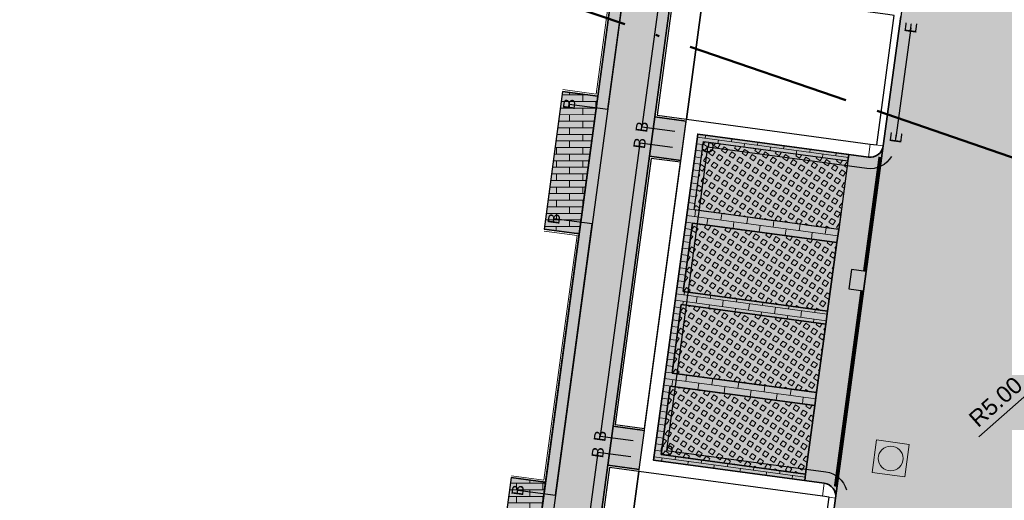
# Model space of a CAD drawing. Header units: metres. Extents: x 131295 to 132236, y 397710 to 398702.
# Tile 39 of 127: x 131446 to 131476, y 397862 to 397876. Entities that reach past the tile are written whole.
import ezdxf
from ezdxf.enums import TextEntityAlignment as Align

# ---------------------------------------------------------------- set-up
doc = ezdxf.new("R2010")
doc.units = ezdxf.units.M
for name, pattern in [('AL-BLADSCHEIDING', [13, 5, -1, 0, -1, 5, -1]), ('AL-MATERIAALS', [2, 1, -1]), ('MA-1-3', [4, 1, -3])]:
    doc.linetypes.add(name, pattern=pattern)
doc.layers.get('Defpoints').update_dxf_attribs({"color": 128})
for name, color, linetype, lineweight, true_color in [('N-GR-arcering gras', 7, 'Continuous', 5, 0xecffb3), ("N-VH-arcering 'MAT' kleur 1 (heiderood)", 7, 'Continuous', 18, 0xd98c8c), ("N-VH-arcering 'MAT' kleur 5 (roodbruin)", 7, 'Continuous', 18, 0xc5a6a0)]:
    doc.layers.add(name, color=color, linetype=linetype, lineweight=lineweight, true_color=true_color)
for name, color, linetype, lineweight in [('N-IE-markering 1 - 3 streep 0.10', 255, 'MA-1-3', 18), ('N-IE-te stellen putdeksel', 190, 'Continuous', 18), ('N-KO-opsluitband 60x200mm', 2, 'Continuous', 25), ('N-KO-opsluitband achterkant', 8, 'Continuous', 5), ('N-KO-tekst banden', 1, 'Continuous', 18), ('N-KO-trottoirband 180-200x250mm', 3, 'Continuous', 35), ('N-KO-trottoirband 380-400x250mm', 3, 'Continuous', 35), ('N-KO-trottoirband achterkant', 8, 'Continuous', 5), ('N-RI-straatkolk', 7, 'Continuous', 25), ("N-VH-arcering 'MAT' grijs 254", 254, 'Continuous', 18), ('N-VH-arcering grasbetontegels', 8, 'Continuous', 5), ('N-VH-arcering SBS WF halfsteensverband', 8, 'Continuous', 5), ('X-AL-bladscheiding', 4, 'AL-BLADSCHEIDING', 50), ('X-AL-maatvoering', 1, 'Continuous', 18), ('X-AL-materiaalscheiding', 1, 'AL-MATERIAALS', 18)]:
    doc.layers.add(name, color=color, linetype=linetype, lineweight=lineweight)
for name, color, linetype, plot in [('X-AL-contourlijnen', 30, 'Continuous', False), ('X-AL-hulplijn bandenlijnnummers', 30, 'Continuous', False), ('X-AL-hulplijn hoogtetekst', 190, 'Continuous', False)]:
    doc.layers.add(name, color=color, linetype=linetype, plot=plot)
doc.styles.add('CS Annotative', font='arial.ttf')
doc.dimstyles.new('CS Annotative', dxfattribs={"dimtxt": 2.5, "dimasz": 3, "dimexe": 0.18, "dimexo": 0.0625, "dimgap": 1, "dimtad": 1, "dimzin": 0, "dimdsep": 46, "dimtxsty": 'CS Annotative', "dimblk": 'CS Dimensionpijl', "dimcen": 0, "dimse1": 1, "dimse2": 1, "dimclrd": 256, "dimclre": 256, "dimclrt": 2, "dimadec": 0, "dimazin": 0, "dimtm": 1e-09, "dimtfac": 1, "dimtofl": 0, "dimtmove": 1, "dimatfit": 3, "dimfxl": 1, "dimtfillclr": 256, "dimtolj": 1, "dimtzin": 0, "dimarcsym": 0})
pattern_1 = [(56.28780037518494, (80398.4371762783, -18273.29949134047), (-0.232914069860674, 0.1554060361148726), [0.14, -0.14]), (146.287800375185, (80398.4371762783, -18273.29949134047), (-0.1554060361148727, -0.2329140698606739), [0.14, -0.14]), (56.28780037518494, (80398.32072036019, -18273.22178906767), (-0.232914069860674, 0.1554060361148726), [0.14, -0.14]), (146.287800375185, (80398.51487855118, -18273.18303542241), (-0.1554060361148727, -0.2329140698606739), [0.14, -0.14])]
pattern_2 = [(359.94, (0, 0), (0.0002094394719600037, 0.1999998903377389), []), (269.94, (0, 0), (0.3997903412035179, -0.2004187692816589), [0.2, -0.2])]

# ---------------------------------------------------------------- blocks, each defined once
blk = doc.blocks.new('*U157')
blk.add_lwpolyline([(-1.997311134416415, 1.822977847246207), (-2.450945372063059, -1.142526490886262), (-0.226817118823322, -1.482752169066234), (0.226817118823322, 1.482752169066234)], close=True)
blk.add_solid([(-1.997311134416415, 1.822977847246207), (0.226817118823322, 1.482752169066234), (-1.997311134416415, 1.822977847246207), (-2.450945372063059, -1.142526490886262)])
blk = doc.blocks.new('CS Dimensionpijl')
h = blk.add_hatch(color=256)
h.dxf.hatch_style = 1
h.paths.add_polyline_path([(-1, -0.1666666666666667), (0, 0), (-1, 0.1666666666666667)])
at = {"flags": 128}
blk.add_lwpolyline([(0, 0.5), (0, -0.5)], dxfattribs=at)
blk.add_lwpolyline([(-1, -0.1666666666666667), (0, 0), (-1, 0.1666666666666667)], close=True, dxfattribs=at)
blk = doc.blocks.new('*D234')
at = {"layer": 'Defpoints', "color": 0, "transparency": 16777216}
for p in [(131481.5590759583, 397869.5974714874), (131477.8171964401, 397866.281097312)]:
    blk.add_point(p, dxfattribs=at)
at = {"layer": 'X-AL-maatvoering', "lineweight": -2, "transparency": 16777216}
blk.add_line((131474.7488868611, 397863.5616985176), (131477.368170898, 397865.8831324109), dxfattribs=at)
at = {"layer": 'X-AL-maatvoering', "lineweight": -2, "transparency": 16777216, "xscale": 0.6000000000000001, "yscale": 0.6000000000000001, "zscale": 0.6000000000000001, "rotation": 41.55011117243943}
blk.add_blockref('CS Dimensionpijl', (131477.8171964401, 397866.281097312), dxfattribs=at)
at = {"layer": 'X-AL-maatvoering', "color": 2, "transparency": 16777216, "insert": (131475.2609825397, 397864.6239276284), "char_height": 0.5, "attachment_point": 5, "rotation": 41.55011117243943, "style": 'CS Annotative'}
blk.add_mtext('\\A1;R5.00', dxfattribs=at)
blk = doc.blocks.new('CS te stellen put(deksel)')
at = {"flags": 128}
blk.add_lwpolyline([(-0.5, -0.5), (0.5, -0.5), (0.5, 0.5), (-0.5000000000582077, 0.5), (-0.5, -0.5)], close=True, dxfattribs=at)
blk.add_circle((0.0001273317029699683, 0.0003214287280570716), 0.3749999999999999)

msp = doc.modelspace()

# ---------------------------------------------------------------- hatches: boundary and pattern name
at = {"layer": 'N-GR-arcering gras'}
h = msp.add_hatch(color=256, dxfattribs=at)
h.dxf.hatch_style = 1
h.paths.add_polyline_path([(131470.4947990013, 397869.8618751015), (131466.1047137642, 397870.4552144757), (131466.3859807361, 397872.5362932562), (131470.776065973, 397871.942953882)])
h = msp.add_hatch(color=256, dxfattribs=at)
h.dxf.hatch_style = 1
h.paths.add_polyline_path([(131470.4412243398, 397869.4654791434), (131466.0511391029, 397870.0588185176), (131465.769872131, 397867.977739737), (131470.159957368, 397867.3844003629)])
h = msp.add_hatch(color=256, dxfattribs=at)
h.dxf.hatch_style = 1
h.paths.add_polyline_path([(131470.1063827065, 397866.9880044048), (131465.7162974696, 397867.5813437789), (131465.4350304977, 397865.5002649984), (131469.8251157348, 397864.9069256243)])
h = msp.add_hatch(color=256, dxfattribs=at)
h.dxf.hatch_style = 1
h.paths.add_polyline_path([(131469.7715410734, 397864.5105296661), (131465.3814558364, 397865.1038690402), (131465.1001888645, 397863.0227902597), (131469.4902741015, 397862.4294508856)])
at = {"layer": "N-VH-arcering 'MAT' grijs 254"}
h = msp.add_hatch(color=256, dxfattribs=at)
h.dxf.hatch_style = 1
edge = h.paths.add_edge_path()
edge.add_line((131465.4602269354, 397877.3339891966), (131465.6209509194, 397878.5231770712))
edge.add_line((131465.6209509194, 397878.5231770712), (131466.7299464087, 397886.7285734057))
edge.add_line((131466.7299464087, 397886.7285734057), (131466.8906703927, 397887.9177612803))
edge.add_line((131466.8906703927, 397887.9177612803), (131467.7192079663, 397894.048064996))
edge.add_line((131467.7192079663, 397894.048064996), (131467.8799319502, 397895.2372528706))
edge.add_line((131467.8799319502, 397895.2372528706), (131468.4612170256, 397899.5381490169))
edge.add_line((131468.4612170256, 397899.5381490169), (131469.4125673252, 397899.4095698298))
edge.add_line((131469.4125673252, 397899.4095698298), (131470.1062602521, 397899.3158141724))
edge.add_line((131470.1062602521, 397899.3158141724), (131474.8927414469, 397898.668900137))
edge.add_arc((131474.9329224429, 397898.9661971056), 0.300000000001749, 262.3028637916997, 352.3028637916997)
edge.add_line((131475.2302194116, 397898.9260161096), (131476.0734867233, 397905.1653043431))
edge.add_arc((131471.3117637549, 397905.8069450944), 4.804758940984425, 352.325637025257, 441.7059472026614)
edge.add_line((131472.0048669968, 397910.5614499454), (131471.0296423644, 397910.7882470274))
edge.add_line((131471.0296423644, 397910.7882470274), (131462.4821884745, 397912.3308261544))
edge.add_line((131462.4821884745, 397912.3308261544), (131462.4022721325, 397911.8879792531))
edge.add_line((131462.4022721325, 397911.8879792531), (131462.1070408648, 397911.9412568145))
edge.add_line((131462.1070408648, 397911.9412568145), (131461.8672918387, 397910.6127161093))
edge.add_line((131461.8672918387, 397910.6127161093), (131461.9853843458, 397910.5914050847))
edge.add_line((131461.9853843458, 397910.5914050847), (131471.8562142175, 397908.810110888))
edge.add_arc((131471.3234386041, 397905.8577982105), 3.000000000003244, -7.697136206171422, 79.77047558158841, ccw=False)
edge.add_line((131474.2964082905, 397905.4559882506), (131473.781279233, 397901.6445768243))
edge.add_arc((131472.7902893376, 397901.7785134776), 0.9999999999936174, 262.30286379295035, 352.30286379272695, ccw=False)
edge.add_line((131472.6563526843, 397900.7875235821), (131466.9185211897, 397901.5630168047))
edge.add_line((131466.9185211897, 397901.5630168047), (131455.7901124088, 397819.2245352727))
edge.add_line((131455.7901124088, 397819.2245352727), (131457.5738942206, 397818.9834492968))
edge.add_line((131457.5738942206, 397818.9834492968), (131457.589966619, 397819.1023680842))
edge.add_line((131457.589966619, 397819.1023680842), (131458.4900209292, 397825.7618201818))
edge.add_line((131458.4900209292, 397825.7618201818), (131458.6507449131, 397826.9510080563))
edge.add_line((131458.6507449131, 397826.9510080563), (131459.3564810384, 397832.1727106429))
edge.add_line((131459.3564810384, 397832.1727106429), (131459.5172050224, 397833.3618985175))
edge.add_line((131459.5172050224, 397833.3618985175), (131460.6262005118, 397841.567294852))
edge.add_line((131460.6262005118, 397841.567294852), (131460.7869244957, 397842.7564827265))
edge.add_line((131460.7869244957, 397842.7564827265), (131461.465623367, 397847.7781381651))
edge.add_line((131461.465623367, 397847.7781381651), (131461.6263473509, 397848.9673260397))
edge.add_line((131461.6263473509, 397848.9673260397), (131462.7353428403, 397857.1727223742))
edge.add_line((131462.7353428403, 397857.1727223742), (131462.8960668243, 397858.3619102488))
edge.add_line((131462.8960668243, 397858.3619102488), (131463.4819188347, 397862.6965968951))
edge.add_line((131463.4819188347, 397862.6965968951), (131463.6426428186, 397863.8857847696))
edge.add_line((131463.6426428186, 397863.8857847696), (131464.751638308, 397872.0911811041))
edge.add_line((131464.751638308, 397872.0911811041), (131464.9123622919, 397873.2803689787))
edge.add_line((131464.9123622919, 397873.2803689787), (131465.4602269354, 397877.3339891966))
h = msp.add_hatch(color=256, dxfattribs=at)
h.dxf.hatch_style = 1
h.paths.add_polyline_path([(131465.8637125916, 397873.1517897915), (131464.9123622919, 397873.2803689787), (131464.751638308, 397872.0911811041), (131465.7029886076, 397871.962601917)])
h = msp.add_hatch(color=256, dxfattribs=at)
h.dxf.hatch_style = 1
h.paths.add_polyline_path([(131464.5939931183, 397863.7572055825), (131463.6426428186, 397863.8857847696), (131463.4819188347, 397862.6965968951), (131464.4332691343, 397862.5680177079)])
at = {"layer": "N-VH-arcering 'MAT' kleur 1 (heiderood)"}
h = msp.add_hatch(color=256, dxfattribs=at)
h.dxf.hatch_style = 1
edge = h.paths.add_edge_path()
edge.add_arc((131481.5590759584, 397869.5974714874), 5.000000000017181, 172.3028637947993, 260.29173540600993, ccw=False)
edge.add_line((131476.604126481, 397870.2671547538), (131478.2851368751, 397882.704857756))
edge.add_line((131478.2851368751, 397882.704857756), (131478.3119242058, 397882.9030557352))
edge.add_line((131478.3119242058, 397882.9030557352), (131478.4726481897, 397884.0922436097))
edge.add_line((131478.4726481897, 397884.0922436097), (131478.4994355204, 397884.2904415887))
edge.add_line((131478.4994355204, 397884.2904415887), (131481.0918010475, 397903.4712108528))
edge.add_line((131481.0918010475, 397903.4712108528), (131476.1368515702, 397904.1408941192))
edge.add_line((131476.1368515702, 397904.1408941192), (131475.4284173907, 397898.899228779))
edge.add_line((131475.4284173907, 397898.899228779), (131474.6381911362, 397893.0523883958))
edge.add_line((131474.6381911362, 397893.0523883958), (131473.825725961, 397887.0410034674))
edge.add_line((131473.825725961, 397887.0410034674), (131472.3792101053, 397876.3383125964))
edge.add_line((131472.3792101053, 397876.3383125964), (131471.8474178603, 397872.4036111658))
edge.add_line((131471.8474178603, 397872.4036111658), (131470.4009020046, 397861.7009202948))
edge.add_line((131470.4009020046, 397861.7009202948), (131469.8311223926, 397857.4851524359))
edge.add_line((131469.8311223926, 397857.4851524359), (131468.384606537, 397846.7824615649))
edge.add_line((131468.384606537, 397846.7824615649), (131467.7219800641, 397841.8797249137))
edge.add_line((131467.7219800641, 397841.8797249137), (131466.2754642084, 397831.1770340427))
edge.add_line((131466.2754642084, 397831.1770340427), (131465.5858004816, 397826.0742502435))
edge.add_line((131465.5858004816, 397826.0742502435), (131464.4607325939, 397817.7499351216))
edge.add_line((131464.4607325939, 397817.7499351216), (131463.777655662, 397812.6958866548))
edge.add_line((131463.777655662, 397812.6958866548), (131460.978379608, 397791.9841978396))
edge.add_line((131460.978379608, 397791.9841978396), (131460.6983054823, 397789.9119448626))
edge.add_line((131460.6983054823, 397789.9119448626), (131465.6532549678, 397789.2422615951))
edge.add_line((131465.6532549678, 397789.2422615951), (131467.5654607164, 397803.3905663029))
edge.add_line((131467.5654607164, 397803.3905663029), (131467.5922480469, 397803.5887642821))
edge.add_line((131467.5922480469, 397803.5887642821), (131467.752972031, 397804.7779521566))
edge.add_line((131467.752972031, 397804.7779521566), (131467.7797593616, 397804.9761501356))
edge.add_line((131467.7797593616, 397804.9761501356), (131469.7247965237, 397819.3673726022))
edge.add_line((131469.7247965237, 397819.3673726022), (131469.7515838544, 397819.5655705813))
edge.add_line((131469.7515838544, 397819.5655705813), (131469.9123078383, 397820.7547584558))
edge.add_line((131469.9123078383, 397820.7547584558), (131469.939095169, 397820.9529564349))
edge.add_line((131469.939095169, 397820.9529564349), (131472.0373246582, 397836.4776404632))
edge.add_line((131472.0373246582, 397836.4776404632), (131472.0775056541, 397836.7749374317))
edge.add_line((131472.0775056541, 397836.7749374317), (131473.5897342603, 397847.9638333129))
edge.add_line((131473.5897342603, 397847.9638333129), (131473.6299152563, 397848.2611302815))
edge.add_line((131473.6299152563, 397848.2611302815), (131474.463515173, 397854.4288899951))
edge.add_arc((131479.4184646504, 397853.7592067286), 5.000000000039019, 80.29008584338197, 172.302863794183, ccw=False)
edge.add_line((131480.26176434, 397858.6875782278), (131485.2276871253, 397857.8378530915))
edge.add_line((131485.2276871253, 397857.8378530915), (131486.2348504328, 397863.7248879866))
edge.add_line((131486.2348504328, 397863.7248879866), (131480.7159181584, 397864.6690757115))
at = {"layer": "N-VH-arcering 'MAT' kleur 5 (roodbruin)"}
h = msp.add_hatch(color=256, dxfattribs=at)
h.dxf.hatch_style = 1
h.paths.add_polyline_path([(131463.1808959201, 397873.908534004), (131462.112, 397874.053), (131461.555, 397869.875), (131462.616358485, 397869.7315527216)])
h = msp.add_hatch(color=256, dxfattribs=at)
h.dxf.hatch_style = 1
h.paths.add_polyline_path([(131466.1047137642, 397870.4552144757), (131466.3859807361, 397872.5362932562), (131470.776065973, 397871.942953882), (131470.8028533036, 397872.1411518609), (131466.2145700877, 397872.7612785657), (131464.8752035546, 397862.851379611), (131469.4634867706, 397862.2312529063), (131469.4902741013, 397862.4294508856), (131465.1001888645, 397863.0227902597), (131465.3814558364, 397865.1038690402), (131469.7715410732, 397864.5105296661), (131469.8251157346, 397864.9069256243), (131465.4350304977, 397865.5002649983), (131465.7162974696, 397867.5813437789), (131470.1063827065, 397866.9880044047), (131470.1599573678, 397867.3844003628), (131465.769872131, 397867.977739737), (131466.0511391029, 397870.0588185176), (131470.4412243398, 397869.4654791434), (131470.4947990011, 397869.8618751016)])
h = msp.add_hatch(color=256, dxfattribs=at)
h.dxf.hatch_style = 1
edge = h.paths.add_edge_path()
edge.add_arc((131471.4510219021, 397872.4571858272), 0.399999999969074, 262.3028637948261, 352.3028637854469, ccw=False)
edge.add_line((131471.3974472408, 397872.060789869), (131470.8028533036, 397872.1411518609))
edge.add_line((131470.8028533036, 397872.1411518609), (131470.776065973, 397871.942953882))
edge.add_line((131470.776065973, 397871.942953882), (131470.4947990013, 397869.8618751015))
edge.add_line((131470.4947990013, 397869.8618751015), (131470.4412243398, 397869.4654791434))
edge.add_line((131470.4412243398, 397869.4654791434), (131470.159957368, 397867.3844003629))
edge.add_line((131470.159957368, 397867.3844003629), (131470.1063827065, 397866.9880044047))
edge.add_line((131470.1063827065, 397866.9880044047), (131469.8251157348, 397864.9069256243))
edge.add_line((131469.8251157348, 397864.9069256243), (131469.7715410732, 397864.5105296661))
edge.add_line((131469.7715410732, 397864.5105296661), (131469.4902741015, 397862.4294508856))
edge.add_line((131469.4902741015, 397862.4294508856), (131469.4634867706, 397862.2312529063))
edge.add_line((131469.4634867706, 397862.2312529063), (131470.0580807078, 397862.1508909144))
edge.add_arc((131470.0045060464, 397861.7544949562), 0.4000000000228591, -7.6971362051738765, 82.30286379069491, ccw=False)
edge.add_line((131470.4009020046, 397861.7009202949), (131471.8474178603, 397872.4036111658))
h = msp.add_hatch(color=256, dxfattribs=at)
h.dxf.hatch_style = 1
h.paths.add_polyline_path([(131461.5958210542, 397862.1806526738), (131460.55, 397862.322), (131459.967, 397857.945), (131461.0044039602, 397857.8047902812)])
at = {"layer": 'N-VH-arcering grasbetontegels'}
h = msp.add_hatch(dxfattribs=at)
h.set_pattern_fill('CS-GRASBETONSTEEN', color=256, angle=11.28780037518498)
h.set_pattern_definition(pattern_1)
h.paths.add_polyline_path([(131470.4947990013, 397869.8618751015), (131466.1047137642, 397870.4552144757), (131466.3859807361, 397872.5362932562), (131470.776065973, 397871.942953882)])
h = msp.add_hatch(dxfattribs=at)
h.set_pattern_fill('CS-GRASBETONSTEEN', color=256, angle=11.28780037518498)
h.set_pattern_definition([(56.28780037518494, (80398.77201791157, -18270.8220166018), (-0.232914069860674, 0.1554060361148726), [0.14, -0.14]), (146.287800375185, (80398.77201791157, -18270.8220166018), (-0.1554060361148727, -0.2329140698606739), [0.14, -0.14]), (56.28780037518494, (80398.65556199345, -18270.744314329), (-0.232914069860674, 0.1554060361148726), [0.14, -0.14]), (146.287800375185, (80398.84972018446, -18270.7055606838), (-0.1554060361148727, -0.2329140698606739), [0.14, -0.14])])
h.paths.add_polyline_path([(131470.4412243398, 397869.4654791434), (131466.0511391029, 397870.0588185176), (131465.769872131, 397867.977739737), (131470.159957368, 397867.3844003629)])
h = msp.add_hatch(dxfattribs=at)
h.set_pattern_fill('CS-GRASBETONSTEEN', color=256, angle=11.28780037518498)
h.set_pattern_definition(pattern_1)
h.paths.add_polyline_path([(131470.1063827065, 397866.9880044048), (131465.7162974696, 397867.5813437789), (131465.4350304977, 397865.5002649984), (131469.8251157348, 397864.9069256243)])
h = msp.add_hatch(dxfattribs=at)
h.set_pattern_fill('CS-GRASBETONSTEEN', color=256, angle=11.28780037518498)
h.set_pattern_definition(pattern_1)
h.paths.add_polyline_path([(131469.7715410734, 397864.5105296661), (131465.3814558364, 397865.1038690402), (131465.1001888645, 397863.0227902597), (131469.4902741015, 397862.4294508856)])
at = {"layer": 'N-VH-arcering SBS WF halfsteensverband'}
h = msp.add_hatch(dxfattribs=at)
h.set_pattern_fill('CS-WF HALFSTV', color=256, scale=20, angle=269.94)
h.set_pattern_definition(pattern_2)
h.paths.add_polyline_path([(131463.1808959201, 397873.908534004), (131462.112, 397874.053), (131461.555, 397869.875), (131462.616358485, 397869.7315527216)])
h = msp.add_hatch(dxfattribs=at)
h.set_pattern_fill('CS-WF HALFSTV', color=256, scale=20, angle=179.9381383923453)
h.set_pattern_definition([(352.3028637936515, (26388.81757001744, 79479.82535981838), (0.02678733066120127, 0.1981979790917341), []), (262.3028637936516, (26388.81757001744, 79479.82535981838), (0.369608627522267, -0.2517726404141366), [0.1999999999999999, -0.1999999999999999])])
h.paths.add_polyline_path([(131466.1047137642, 397870.4552144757), (131466.3859807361, 397872.5362932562), (131470.776065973, 397871.942953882), (131470.8028533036, 397872.1411518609), (131466.2145700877, 397872.7612785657), (131464.8752035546, 397862.851379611), (131469.4634867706, 397862.2312529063), (131469.4902741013, 397862.4294508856), (131465.1001888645, 397863.0227902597), (131465.3814558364, 397865.1038690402), (131469.7715410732, 397864.5105296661), (131469.8251157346, 397864.9069256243), (131465.4350304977, 397865.5002649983), (131465.7162974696, 397867.5813437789), (131470.1063827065, 397866.9880044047), (131470.1599573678, 397867.3844003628), (131465.769872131, 397867.977739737), (131466.0511391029, 397870.0588185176), (131470.4412243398, 397869.4654791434), (131470.4947990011, 397869.8618751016)])
h = msp.add_hatch(dxfattribs=at)
h.set_pattern_fill('CS-WF HALFSTV', color=256, scale=20, angle=269.94)
h.set_pattern_definition(pattern_2)
h.paths.add_polyline_path([(131461.5958210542, 397862.1806526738), (131460.55, 397862.322), (131459.967, 397857.945), (131461.0044039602, 397857.8047902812)])

# ---------------------------------------------------------------- linework, layer by layer
at = {"layer": 'N-IE-markering 1 - 3 streep 0.10', "const_width": 0.1, "flags": 128}
for points in [[(131471.2822122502, 397868.5949969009), (131471.7514713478, 397872.0670190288)], [(131470.3977495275, 397862.0509060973), (131471.2018502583, 397868.0004029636)]]:
    msp.add_lwpolyline(points, dxfattribs=at)
at = {"layer": 'N-KO-opsluitband 60x200mm', "flags": 128}
for points in [[(131462.112, 397874.053), (131463.1808959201, 397873.908534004), (131464.2097022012, 397881.5206148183), (131463.171, 397881.661)], [(131466.4115772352, 397877.2054100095), (131465.4602269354, 397877.3339891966), (131464.9123622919, 397873.2803689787), (131465.8637125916, 397873.1517897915)], [(131465.7029886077, 397871.962601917), (131464.751638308, 397872.0911811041), (131463.6426428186, 397863.8857847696), (131464.5939931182, 397863.7572055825)], [(131460.55, 397862.322), (131461.5958210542, 397862.1806526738), (131462.616358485, 397869.7315527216), (131461.555, 397869.875)], [(131464.4332691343, 397862.5680177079), (131463.4819188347, 397862.6965968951), (131462.8960668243, 397858.3619102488), (131463.8474171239, 397858.2333310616)]]:
    msp.add_lwpolyline(points, dxfattribs=at)
at = {"layer": 'N-KO-opsluitband achterkant', "flags": 128}
for points in [[(131463.1629638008, 397881.6015406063), (131464.1422066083, 397881.4691916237), (131463.1294727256, 397873.9760295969), (131462.1200361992, 397874.1124593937)], [(131466.403541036, 397877.1459506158), (131465.5116501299, 397877.2664936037), (131464.9798578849, 397873.3317921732), (131465.8717487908, 397873.2112491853)], [(131465.6949524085, 397871.9031425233), (131464.8030615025, 397872.0236855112), (131463.7101384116, 397863.9372079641), (131464.6020293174, 397863.8166649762)], [(131461.5469638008, 397869.8155406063), (131462.5488628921, 397869.6801295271), (131461.5443978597, 397862.2481482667), (131460.5580361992, 397862.3814593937)], [(131464.4252329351, 397862.5085583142), (131463.5333420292, 397862.6291013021), (131462.9635624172, 397858.4133334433), (131463.8554533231, 397858.2927904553)]]:
    msp.add_lwpolyline(points, dxfattribs=at)
at = {"layer": 'N-KO-trottoirband 180-200x250mm'}
for points in [[(131472.3792101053, 397876.3383125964), (131471.8474178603, 397872.4036111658)], [(131470.4009020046, 397861.7009202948), (131469.8311223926, 397857.4851524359)]]:
    msp.add_lwpolyline(points, dxfattribs=at)
at = {"layer": 'N-KO-trottoirband 380-400x250mm'}
msp.add_lwpolyline([(131471.8474178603, 397872.4036111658, -0.4142135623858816), (131471.3974472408, 397872.060789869), (131466.2145700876, 397872.7612785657), (131464.8752035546, 397862.8513796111), (131470.0580807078, 397862.1508909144, -0.4142135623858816), (131470.4009020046, 397861.7009202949)], format="xyb", dxfattribs=at)
at = {"layer": 'N-KO-trottoirband achterkant'}
for points in [[(131472.1810121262, 397876.3650999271), (131471.6492198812, 397872.4303984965)], [(131471.4510219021, 397872.4571858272), (131465.8717487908, 397873.2112491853), (131464.4252329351, 397862.5085583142), (131470.0045060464, 397861.7544949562)], [(131470.2027040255, 397861.7277076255), (131469.6329244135, 397857.5119397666)]]:
    msp.add_lwpolyline(points, dxfattribs=at)
at = {"layer": 'N-KO-trottoirband achterkant', "flags": 128}
for points in [[(131471.8474178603, 397872.4036111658), (131471.4510219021, 397872.4571858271), (131471.3974472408, 397872.0607898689)], [(131470.4009020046, 397861.7009202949), (131470.0045060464, 397861.7544949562), (131470.0580807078, 397862.1508909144)]]:
    msp.add_lwpolyline(points, dxfattribs=at)
at = {"layer": 'X-AL-bladscheiding', "flags": 128}
msp.add_lwpolyline([(131495.4910134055, 397865.2663654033), (131445.6250589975, 397882.4183152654)], dxfattribs=at)
at = {"layer": 'X-AL-contourlijnen', "flags": 128}
for points in [[(131462.8960668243, 397858.3619102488), (131463.4819188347, 397862.6965968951), (131463.6426428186, 397863.8857847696), (131464.751638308, 397872.0911811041), (131464.9123622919, 397873.2803689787), (131465.4602269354, 397877.3339891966), (131465.6209509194, 397878.5231770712), (131466.7299464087, 397886.7285734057), (131466.8906703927, 397887.9177612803), (131467.7192079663, 397894.048064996), (131467.8799319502, 397895.2372528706), (131468.4612170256, 397899.5381490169), (131469.4125673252, 397899.4095698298), (131470.1062602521, 397899.3158141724), (131474.8927414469, 397898.668900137, 0.414213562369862), (131475.2302194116, 397898.9260161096), (131476.0734867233, 397905.1653043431, 0.4110492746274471)], [(131485.2276871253, 397857.8378530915), (131486.2348504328, 397863.7248879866), (131480.7159181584, 397864.6690757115, -0.4039697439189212), (131476.604126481, 397870.2671547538), (131478.2851368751, 397882.704857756), (131478.3119242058, 397882.9030557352), (131478.4726481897, 397884.0922436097), (131478.4994355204, 397884.2904415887), (131481.0918010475, 397903.4712108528), (131476.1368515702, 397904.1408941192), (131475.4284173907, 397898.899228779), (131474.6381911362, 397893.0523883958), (131473.825725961, 397887.0410034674), (131472.3792101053, 397876.3383125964), (131471.8474178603, 397872.4036111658), (131470.4009020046, 397861.7009202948), (131469.8311223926, 397857.4851524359)]]:
    msp.add_lwpolyline(points, format="xyb", dxfattribs=at)
msp.add_lwpolyline([(131466.9185211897, 397901.5630168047), (131455.7901124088, 397819.2245352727)], dxfattribs=at)
for points in [[(131466.403541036, 397877.1459506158), (131465.5116501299, 397877.2664936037), (131464.9798578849, 397873.3317921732), (131465.8717487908, 397873.2112491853)], [(131472.1810121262, 397876.3650999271), (131471.9828141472, 397876.3918872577), (131466.403541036, 397877.1459506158), (131465.8717487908, 397873.2112491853), (131471.4510219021, 397872.4571858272), (131471.6492198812, 397872.4303984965)], [(131463.1808959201, 397873.908534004), (131462.112, 397874.053), (131461.555, 397869.875), (131462.616358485, 397869.7315527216)], [(131465.8637125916, 397873.1517897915), (131464.9123622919, 397873.2803689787), (131464.751638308, 397872.0911811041), (131465.7029886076, 397871.962601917)], [(131466.1047137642, 397870.4552144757), (131466.3859807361, 397872.5362932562), (131470.776065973, 397871.942953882), (131470.8028533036, 397872.1411518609), (131466.2145700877, 397872.7612785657), (131464.8752035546, 397862.851379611), (131469.4634867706, 397862.2312529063), (131469.4902741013, 397862.4294508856), (131465.1001888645, 397863.0227902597), (131465.3814558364, 397865.1038690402), (131469.7715410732, 397864.5105296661), (131469.8251157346, 397864.9069256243), (131465.4350304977, 397865.5002649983), (131465.7162974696, 397867.5813437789), (131470.1063827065, 397866.9880044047), (131470.1599573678, 397867.3844003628), (131465.769872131, 397867.977739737), (131466.0511391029, 397870.0588185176), (131470.4412243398, 397869.4654791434), (131470.4947990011, 397869.8618751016)], [(131470.4947990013, 397869.8618751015), (131466.1047137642, 397870.4552144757), (131466.3859807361, 397872.5362932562), (131470.776065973, 397871.942953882)], [(131465.6949524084, 397871.9031425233), (131464.8030615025, 397872.0236855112), (131463.7101384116, 397863.9372079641), (131464.6020293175, 397863.8166649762)], [(131470.4412243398, 397869.4654791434), (131466.0511391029, 397870.0588185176), (131465.769872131, 397867.977739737), (131470.159957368, 397867.3844003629)], [(131470.1063827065, 397866.9880044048), (131465.7162974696, 397867.5813437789), (131465.4350304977, 397865.5002649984), (131469.8251157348, 397864.9069256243)], [(131469.7715410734, 397864.5105296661), (131465.3814558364, 397865.1038690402), (131465.1001888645, 397863.0227902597), (131469.4902741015, 397862.4294508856)], [(131464.5939931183, 397863.7572055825), (131463.6426428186, 397863.8857847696), (131463.4819188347, 397862.6965968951), (131464.4332691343, 397862.5680177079)], [(131464.4252329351, 397862.5085583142), (131463.5333420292, 397862.6291013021), (131462.9635624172, 397858.4133334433), (131463.8554533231, 397858.2927904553)], [(131470.2027040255, 397861.7277076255), (131470.0045060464, 397861.7544949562), (131464.4252329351, 397862.5085583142), (131463.8554533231, 397858.2927904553), (131469.4347264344, 397857.5387270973), (131469.6329244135, 397857.5119397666)], [(131461.5958210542, 397862.1806526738), (131460.55, 397862.322), (131459.967, 397857.945), (131461.0044039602, 397857.8047902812)]]:
    msp.add_lwpolyline(points, close=True, dxfattribs=at)
msp.add_lwpolyline([(131471.8474178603, 397872.4036111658, -0.4142135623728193), (131471.3974472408, 397872.060789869), (131470.8028533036, 397872.1411518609), (131470.776065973, 397871.942953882), (131470.4947990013, 397869.8618751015), (131470.4412243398, 397869.4654791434), (131470.159957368, 397867.3844003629), (131470.1063827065, 397866.9880044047), (131469.8251157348, 397864.9069256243), (131469.7715410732, 397864.5105296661), (131469.4902741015, 397862.4294508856), (131469.4634867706, 397862.2312529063), (131470.0580807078, 397862.1508909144, -0.4142135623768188), (131470.4009020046, 397861.7009202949)], format="xyb", close=True, dxfattribs=at)
at = {"layer": 'X-AL-hulplijn bandenlijnnummers', "flags": 128}
msp.add_lwpolyline([(131462.3427727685, 397910.8825640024), (131471.9183713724, 397909.154547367, -0.4013265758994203), (131474.6432547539, 397905.4091104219), (131474.1281256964, 397901.5976989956, -0.4142135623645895), (131472.6094748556, 397900.4406771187), (131467.2184898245, 397901.1692925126), (131456.1369588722, 397819.1776574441)], format="xyb", dxfattribs=at)
for points in [[(131466.1611580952, 397877.5924374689), (131465.1602583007, 397877.7277134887), (131464.5186379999, 397872.9804003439), (131465.5195377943, 397872.8451243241)], [(131465.4525694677, 397872.3496293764), (131464.4516696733, 397872.4849053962), (131463.2489185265, 397863.5858161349), (131464.2498183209, 397863.4505401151)], [(131464.1828499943, 397862.9550451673), (131463.1819501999, 397863.0903211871), (131462.5023425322, 397858.061941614), (131463.5032423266, 397857.9266655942)]]:
    msp.add_lwpolyline(points, dxfattribs=at)
at = {"layer": 'X-AL-hulplijn bandenlijnnummers'}
msp.add_lwpolyline([(131472.6858755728, 397875.9941377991), (131472.2344453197, 397872.6540303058)], dxfattribs=at)
msp.add_lwpolyline([(131472.0964754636, 397872.0752307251, -0.3013545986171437), (131471.3505694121, 397871.7139434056), (131466.5145387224, 397872.3675542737), (131465.2689278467, 397863.1513482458), (131470.1049585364, 397862.4977373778, -0.3013545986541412), (131470.7281956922, 397861.9514043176, -0.3013545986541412)], format="xyb", dxfattribs=at)
at = {"layer": 'X-AL-hulplijn hoogtetekst', "flags": 128}
for points in [[(131462.3128696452, 397873.6726693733), (131463.4808645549, 397873.514809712), (131464.6034264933, 397881.820583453), (131463.4656253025, 397881.9743623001)], [(131460.7508696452, 397861.9416693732), (131461.8957896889, 397861.7869283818), (131463.010082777, 397870.0315213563), (131461.8496253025, 397870.1883623)]]:
    msp.add_lwpolyline(points, dxfattribs=at)
at = {"layer": 'X-AL-materiaalscheiding', "flags": 128}
for points in [[(131465.8717487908, 397873.2112491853), (131466.403541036, 397877.1459506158)], [(131463.1808959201, 397873.908534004), (131462.616358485, 397869.7315527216)], [(131464.9123622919, 397873.2803689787), (131464.751638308, 397872.0911811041)], [(131470.4009020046, 397861.7009202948), (131471.8474178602, 397872.4036111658)], [(131469.4634867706, 397862.2312529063), (131470.8028533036, 397872.1411518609)], [(131463.6426428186, 397863.8857847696), (131463.4819188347, 397862.6965968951)], [(131463.8554533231, 397858.2927904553), (131464.4252329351, 397862.5085583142)], [(131461.5958210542, 397862.1806526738), (131461.0044039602, 397857.8047902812)]]:
    msp.add_lwpolyline(points, dxfattribs=at)
for points in [[(131470.4947990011, 397869.8618751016), (131466.1047137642, 397870.4552144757), (131466.3859807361, 397872.5362932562), (131470.776065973, 397871.942953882)], [(131470.4412243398, 397869.4654791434), (131466.0511391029, 397870.0588185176), (131465.769872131, 397867.977739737), (131470.159957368, 397867.3844003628)], [(131470.1063827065, 397866.9880044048), (131465.7162974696, 397867.5813437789), (131465.4350304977, 397865.5002649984), (131469.8251157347, 397864.9069256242)], [(131469.7715410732, 397864.5105296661), (131465.3814558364, 397865.1038690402), (131465.1001888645, 397863.0227902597), (131469.4902741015, 397862.4294508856)]]:
    msp.add_lwpolyline(points, close=True, dxfattribs=at)

# ---------------------------------------------------------------- block references
at = {"layer": 'N-IE-te stellen putdeksel', "rotation": 82.18581914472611}
msp.add_blockref('CS te stellen put(deksel)', (131472.074, 397862.905), dxfattribs=at)
at = {"layer": 'N-RI-straatkolk', "xscale": 0.2, "yscale": 0.2, "zscale": 0.2, "rotation": 1}
msp.add_blockref('*U157', (131471.291580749, 397868.2910030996), dxfattribs=at)

# ---------------------------------------------------------------- texts
at = {"layer": 'N-KO-tekst banden', "style": 'CS Annotative'}
for s, rotation, p in [('E', 82.36000000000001, (131472.6858755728, 397875.994137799)), ('B', 82.36472540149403, (131462.3128696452, 397873.6726693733)), ('B', 82.36472540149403, (131464.5186379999, 397872.9804003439)), ('B', 82.36472540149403, (131464.4516696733, 397872.4849053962)), ('E', 82.36000000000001, (131472.2344453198, 397872.6540303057)), ('G', 82.36000000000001, (131466.5145387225, 397872.3675542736)), ('B', 82.36472540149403, (131461.8496253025, 397870.1883623)), ('B', 82.36472540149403, (131463.2489185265, 397863.5858161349)), ('G', 82.36000000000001, (131465.2689278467, 397863.1513482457)), ('B', 82.36472540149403, (131463.1819501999, 397863.0903211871)), ('B', 82.36472540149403, (131460.7508696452, 397861.9416693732))]:
    msp.add_text(s, height=0.3599999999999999, rotation=rotation, dxfattribs=at).set_placement(p, align=Align.MIDDLE)

# ---------------------------------------------------------------- dimensions: what is measured, and where the dimension line sits
at = {"layer": 'X-AL-maatvoering'}
dim = msp.add_radius_dim(center=(131481.5590759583, 397869.5974714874), mpoint=(131477.8171964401, 397866.281097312), dimstyle='CS Annotative', dxfattribs=at)
dim.commit()
dim.dimension.update_dxf_attribs({"geometry": '*D234', "text_midpoint": (131475.5629626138, 397864.2832021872), "dimtype": 164})

doc.saveas('drawing.dxf')
